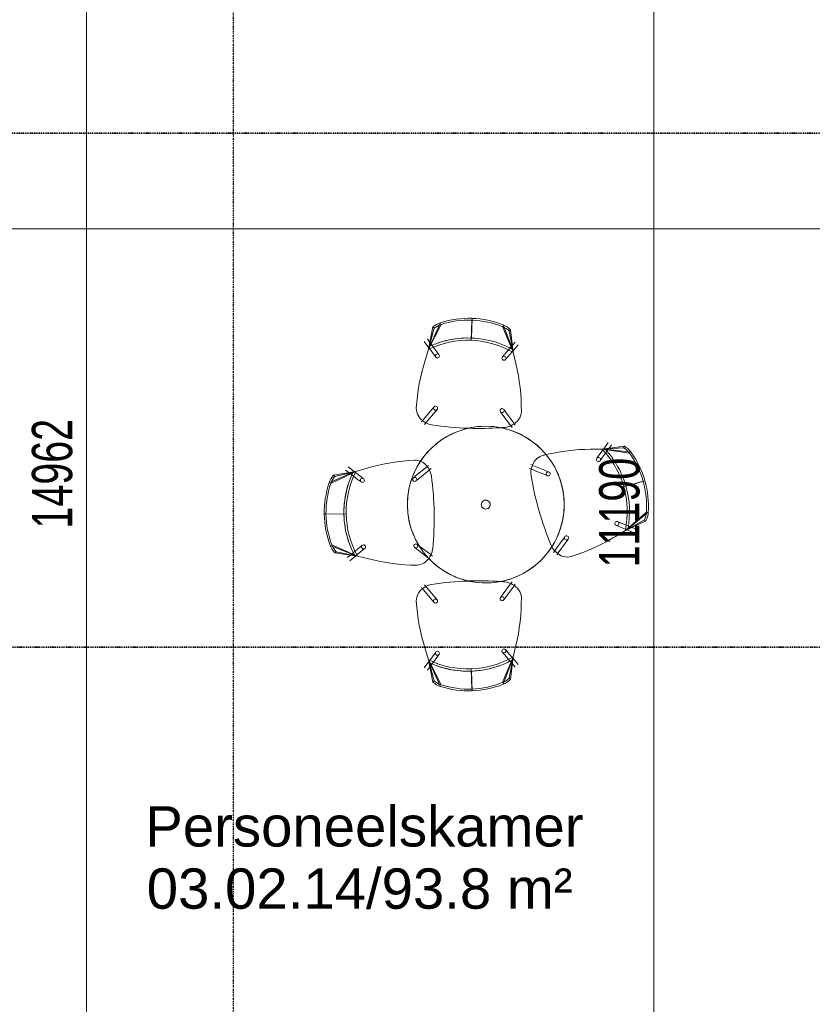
# Model space of a CAD drawing. Header units: millimetres. Extents: x -80560 to 110805, y -11020 to 52719.
# Tile 110 of 145: x 71740 to 75278, y 27604 to 32000. Entities that reach past the tile are written whole.
import ezdxf

# ---------------------------------------------------------------- set-up
doc = ezdxf.new("R2010")
doc.units = ezdxf.units.MM
for name, pattern in [('CENTER2', [20, 8, -4, 4, -4]), ('DASHDOT2', [8, 4, -2, 0, -2]), ('DASHED2', [6, 4, -2]), ('DASHED2-1', [3, 2, -1])]:
    doc.linetypes.add(name, pattern=pattern)
for name, color, linetype, lineweight in [('A-ANNO-DIMS', 211, 'Continuous', 9), ('A-ANNO-DIMS-100', 211, 'Continuous', 9), ('A-AREA', 32, 'DASHED2', 18), ('A-AREA-IDEN', 2, 'Continuous', 9), ('G-ANNO-SYMB', 111, 'Continuous', 9), ('I-FURN', 30, 'Continuous', 18), ('S-GRID', 1, 'Continuous', 9)]:
    doc.layers.add(name, color=color, linetype=linetype, lineweight=lineweight)
doc.styles.add('Arial', font='arial.ttf', dxfattribs={"height": 180})
doc.styles.add('Arial_5', font='arial.ttf', dxfattribs={"width": 0.7, "height": 180})
doc.dimstyles.new('n3o_1_8_3', dxfattribs={"dimscale": 304.8, "dimtxt": 183.646692, "dimasz": 0.492126, "dimexe": 0.246063, "dimexo": 0.0625, "dimgap": 0.032808, "dimtad": 1, "dimdec": 0, "dimdsep": 46, "dimtxsty": 'Arial_5', "dimblk1": 'OBLIQUE', "dimblk2": 'OBLIQUE', "dimsah": 1, "dimcen": 0.09, "dimdle": 0.246063, "dimazin": 0, "dimtfac": 1, "dimtdec": 4, "dimtix": 1, "dimtmove": 0, "dimatfit": 3, "dimfxl": 0.246063, "dimfxlon": 1, "dimtvp": 1, "dimtolj": 1, "dimtzin": 0, "dimarcsym": 2})

# ---------------------------------------------------------------- blocks, each defined once
blk = doc.blocks.new('82_FU_EHA_Small table-4 chairs - 3D-V3-DO_03 derde verdieping')
at = {"layer": 'I-FURN'}
for p, q in [((-106.5, 710.4), (-92, 659.8)), ((115, 623.2), (33.8, 717.3)), ((34.3, 725.3), (108, 634.7)), ((68.5, 708.1), (72.4, 715.1)), ((68.5, 708.1), (115, 623.2)), ((115, 623.2), (72.4, 715.1)), ((-104.3, 702.7), (-79.5, 616.2)), ((108.8, 669), (101.8, 651.8)), ((112.1, 629.5), (125.4, 662.2)), ((-260.9, 619.1), (-253.9, 615.2)), ((-260.9, 619.1), (-248, 518.9)), ((-248.2, 532.4), (-233.8, 648.3)), ((-229.1, 641.8), (-248, 518.9)), ((-91.9, 659.5), (-82.2, 625.8)), ((91.2, 626.1), (81.1, 601.3)), ((95.3, 636.1), (91.2, 626.1)), ((99.1, 645.3), (95.3, 636.1)), ((97.4, 593.7), (109.8, 623.8)), ((101.8, 651.8), (99.3, 645.8)), ((108, 634.7), (115, 623.2)), ((115, 623.2), (108, 634.7)), ((108, 634.7), (109.9, 631.6)), ((109.8, 623.8), (110.9, 626.6)), ((109.9, 631.6), (115, 623.2)), ((142.1, 578.8), (115, 623.2)), ((115, 623.2), (142.1, 578.8)), ((-253.9, 615.2), (-248, 518.9)), ((80.7, 600.5), (75.8, 588.3)), ((92.4, 581.5), (97.4, 593.7)), ((-277.5, 546.4), (-249.5, 526.3)), ((-252.1, 550.3), (-267, 561)), ((-249.9, 548.7), (-252.1, 550.3)), ((-239.3, 541.1), (-249.5, 548.4)), ((-248, 518.9), (-248.2, 532.4)), ((-248.2, 532.4), (-248, 518.9)), ((-248.1, 526.2), (-248.2, 532.4)), ((-229.5, 534), (-238.2, 540.3)), ((-207.7, 518.4), (-229.5, 534)), ((-248, 518.9), (-248.1, 526.2)), ((-248, 518.9), (-247.4, 466.9)), ((-247.4, 466.9), (-248, 518.9)), ((-246.1, 523.8), (-243.9, 522.3)), ((-243.9, 522.3), (-217.4, 503.2)), ((-217.4, 503.2), (-206.8, 495.6)), ((-196.3, 510.2), (-206.9, 517.9)), ((143.3, 353.2), (154, 345.5)), ((164.5, 360.2), (153.8, 367.8)), ((215.5, 323.5), (164.5, 360.2)), ((154, 345.5), (205.2, 308.7)), ((206.1, 308.1), (214.1, 302.4)), ((224.6, 317), (218.4, 321.4)), ((-150.4, 269.7), (-175.1, 209.4)), ((-145.4, 281.9), (-150.4, 269.7)), ((-133.7, 262.9), (-128.7, 275)), ((-152.8, 216.3), (-133.7, 262.9)), ((-175.5, 208.3), (-178.4, 201.2)), ((-161.8, 194.4), (-158, 203.5)), ((-157.6, 204.5), (-153.2, 215.4)), ((-714.1, 144.3), (-687.2, 121.5)), ((-629.6, 134.4), (-680.3, 122.4)), ((-680.3, 122.4), (-629.6, 134.4)), ((680.3, 122.4), (629.6, 134.4)), ((629.6, 134.4), (680.3, 122.4)), ((714.1, 144.3), (687.2, 121.5)), ((-802.3, 77.3), (-693.4, 119.2)), ((-680.3, 122.4), (-794.9, 74.3)), ((-680.3, 122.4), (-780.6, 110.6)), ((-775.1, 104.7), (-780.6, 110.6)), ((-680.3, 122.4), (-775.1, 104.7)), ((-711.7, 118.7), (-725.7, 130.6)), ((-699.6, 108.5), (-711.7, 118.7)), ((-690.4, 100.7), (-698.6, 107.6)), ((-693.4, 119.2), (-680.3, 122.4)), ((-680.3, 122.4), (-693.4, 119.2)), ((-693.4, 119.2), (-687.3, 120.7)), ((-670, 83.3), (-690.4, 100.7)), ((-687.3, 120.7), (-680.3, 122.4)), ((-684.6, 119.3), (-682.5, 117.6)), ((-682.5, 117.6), (-658.8, 97.4)), ((-657.7, 96.5), (-647.7, 88)), ((-414.9, 87.9), (-364.2, 125)), ((-353.4, 110.7), (-404.2, 73.4)), ((-361.4, 127.1), (-355.2, 131.7)), ((-344.5, 117.1), (-352.5, 111.3)), ((344.5, 117.1), (352.5, 111.3)), ((353.4, 110.7), (404.2, 73.4)), ((361.4, 127.1), (355.2, 131.7)), ((414.9, 87.9), (362.3, 126.5)), ((657.7, 96.5), (647.7, 88)), ((682.5, 117.6), (658.8, 97.4)), ((670, 83.3), (690.4, 100.7)), ((794.9, 74.3), (680.3, 122.4)), ((775.1, 104.7), (680.3, 122.4)), ((680.3, 122.4), (693.4, 119.2)), ((780.6, 110.6), (680.3, 122.4)), ((693.4, 119.2), (680.3, 122.4)), ((680.3, 122.4), (687.3, 120.7)), ((684.6, 119.3), (682.5, 117.6)), ((687.3, 120.7), (693.4, 119.2)), ((690.4, 100.7), (698.6, 107.6)), ((693.4, 119.2), (750.3, 97.3)), ((699.6, 108.5), (711.7, 118.7)), ((711.7, 118.7), (725.7, 130.6)), ((751.3, 96.9), (802.3, 77.3)), ((780.6, 110.6), (775.1, 104.7)), ((-659.3, 74.2), (-669.3, 82.7)), ((-425.4, 80.1), (-414.9, 87.9)), ((-404.2, 73.4), (-414.8, 65.6)), ((404.2, 73.4), (414.8, 65.6)), ((425.4, 80.1), (414.9, 87.9)), ((659.3, 74.2), (669.3, 82.7)), ((-743.9, -64.4), (-831.8, -61.3)), ((-733.9, -64.7), (-823.9, -61.6)), ((823.9, -61.6), (733.9, -64.7)), ((831.8, -61.3), (743.9, -64.4)), ((-750.5, -230.5), (-812.2, -201.5)), ((-804.6, -199.1), (-693.6, -255.2)), ((-702.2, -232.8), (-680.6, -216.9)), ((-679.9, -216.4), (-669.3, -208.6)), ((-424.8, -217.3), (-414.8, -225.8)), ((424.8, -217.3), (414.8, -225.8)), ((679.9, -216.4), (669.3, -208.6)), ((702.2, -232.8), (680.6, -216.9)), ((693.6, -255.2), (804.6, -199.1)), ((812.2, -201.5), (750.5, -230.5)), ((-793.1, -236), (-787.2, -230.6)), ((-793.1, -236), (-693.6, -255.2)), ((-693.6, -255.2), (-787.2, -230.6)), ((-706.5, -251.1), (-749.4, -231)), ((-739.6, -260.2), (-724.6, -249.2)), ((-700.5, -253.8), (-728.9, -274.7)), ((-724.6, -249.2), (-710.9, -239.1)), ((-710.9, -239.1), (-702.2, -232.8)), ((-693.6, -255.2), (-706.5, -251.1)), ((-706.5, -251.1), (-693.6, -255.2)), ((-703.1, -252.2), (-706.5, -251.1)), ((-693.6, -255.2), (-703.1, -252.2)), ((-695.5, -250.2), (-697.9, -252)), ((-669.2, -230.9), (-695.5, -250.2)), ((-693.6, -255.2), (-644, -270.7)), ((-644, -270.7), (-693.6, -255.2)), ((-658.7, -223.1), (-669.2, -230.9)), ((-426.4, -239.5), (-436.4, -231)), ((-378.5, -280.1), (-426.4, -239.5)), ((-414.8, -225.8), (-366.7, -266.6)), ((-174.8, -255.7), (-169.9, -261.6)), ((-154.6, -251.9), (-160.8, -244.3)), ((-113.9, -301.6), (-153.9, -252.7)), ((223.5, -246), (186.8, -294.2)), ((199.6, -307.1), (239.1, -255.2)), ((230.1, -237.3), (224.2, -245.1)), ((239.8, -254.3), (243.1, -250)), ((243.1, -250), (244.4, -248.2)), ((414.8, -225.8), (366.7, -266.6)), ((378.5, -280.1), (426.4, -239.5)), ((426.4, -239.5), (436.4, -231)), ((644, -270.7), (693.6, -255.2)), ((693.6, -255.2), (644, -270.7)), ((658.7, -223.1), (669.2, -230.9)), ((669.2, -230.9), (695.5, -250.2)), ((787.2, -230.6), (693.6, -255.2)), ((693.6, -255.2), (793.1, -236)), ((706.5, -251.1), (693.6, -255.2)), ((693.6, -255.2), (706.5, -251.1)), ((703.1, -252.2), (693.6, -255.2)), ((695.5, -250.2), (697.9, -252)), ((700.5, -253.8), (728.9, -274.7)), ((710.9, -239.1), (702.2, -232.8)), ((706.5, -251.1), (703.1, -252.2)), ((750.3, -230.6), (706.5, -251.1)), ((724.6, -249.2), (710.9, -239.1)), ((739.6, -260.2), (724.6, -249.2)), ((787.2, -230.6), (793.1, -236)), ((-370, -287.4), (-375.8, -282.4)), ((-365.8, -267.3), (-358.4, -273.6)), ((-167.7, -264.3), (-127.9, -313)), ((-105.6, -311.7), (-113.9, -301.6)), ((185.3, -296.2), (177.4, -306.6)), ((186.8, -294.2), (185.3, -296.2)), ((191.7, -317.5), (199.6, -307.1)), ((365.8, -267.3), (358.4, -273.6)), ((370, -287.4), (375.8, -282.4)), ((-127.9, -313), (-119.6, -323.1)), ((229.5, -573.1), (242.4, -522.7)), ((242.4, -522.7), (229.5, -573.1)), ((-162.9, -529.9), (-148.2, -579.8)), ((-148.2, -579.8), (-162.9, -529.9)), ((-123.5, -555.9), (-143.3, -581.8)), ((-126, -588.8), (-109.8, -567.5)), ((-115.6, -545.4), (-123.5, -555.9)), ((-109.2, -566.8), (-101.3, -556.3)), ((181.7, -551.3), (190, -561.4)), ((190.6, -562.1), (207.6, -582.9)), ((204, -550), (195.7, -539.9)), ((224.6, -575.2), (204, -550)), ((-147, -586.7), (-168.3, -614.8)), ((-154, -625.7), (-142.8, -610.9)), ((-148.2, -579.8), (-130.8, -679.6)), ((-148.2, -579.8), (-94.1, -691.8)), ((-125.3, -673.9), (-148.2, -579.8)), ((-144.4, -592.8), (-148.2, -579.8)), ((-148.2, -579.8), (-144.4, -592.8)), ((-145.4, -589.3), (-148.2, -579.8)), ((-144.4, -592.8), (-145.4, -589.3)), ((-143.3, -581.8), (-145.1, -584.2)), ((-96.7, -699.3), (-144.4, -592.8)), ((-142.8, -610.9), (-132.5, -597.4)), ((-132.5, -597.4), (-126, -588.8)), ((179.4, -686.9), (229.5, -573.1)), ((226.1, -586.2), (182.3, -694.3)), ((207.6, -582.9), (214.4, -591.2)), ((210.2, -667.6), (229.5, -573.1)), ((215.3, -592.2), (225.3, -604.4)), ((216, -673.2), (229.5, -573.1)), ((226.3, -577.3), (224.6, -575.2)), ((225.3, -604.4), (236.9, -618.7)), ((229.5, -573.1), (226.1, -586.2)), ((226.1, -586.2), (229.5, -573.1)), ((227.7, -580.1), (226.1, -586.2)), ((229.5, -573.1), (227.7, -580.1)), ((250.9, -607.3), (228.5, -580)), ((43.1, -713.4), (41.5, -623.4)), ((43.2, -721.4), (41.7, -633.4)), ((-125.3, -673.9), (-130.8, -679.6)), ((216, -673.2), (210.2, -667.6))]:
    blk.add_line(p, q, dxfattribs=at)
for centre, radius, start, end in [((10.8, 308.7), 418.4, 106.2776, 125.7657), ((7.2, 307.7), 418.4, 86.2826, 105.7707), ((7.2, 307.7), 410.4, 86.2826, 105.7657), ((27.8, 624.5), 93, 64.0018, 86.2826), ((27.8, 624.5), 101, 63.7657, 86.2826), ((10.8, 308.7), 410.4, 106.2826, 125.7657), ((-174.8, 566.3), 101, 125.7657, 148.4999), ((-174.8, 566.3), 93, 125.7657, 148.2826), ((35.6, 222.2), 410.4, 106.2826, 133.7146), ((35.6, 222.2), 420.4, 106.2764, 123.7287), ((35.6, 222.2), 420.4, 106.2764, 123.7287), ((35.6, 222.2), 420.4, 106.2764, 123.7287), ((32, 221.2), 420.4, 79.7399, 105.7719), ((32, 221.2), 420.4, 79.7399, 105.7719), ((32, 221.2), 420.4, 79.7399, 105.7719), ((32, 221.2), 410.4, 78.3338, 105.7657), ((84.1, 584.9), 9, 16.0242, 196.0242), ((84.1, 584.9), 9, 196.0242, 16.0242), ((-633.8, 105.6), 908.8, 17.6731, 31.3747), ((-633.8, 105.6), 908.8, 17.6731, 31.3747), ((35.6, 222.2), 420.4, 123.8763, 132.3112), ((35.6, 222.2), 420.4, 123.8763, 132.3112), ((35.6, 222.2), 420.4, 123.8763, 132.3112), ((-201.5, 502.9), 9, 16.0242, 196.0242), ((-201.5, 502.9), 9, 196.0242, 16.0242), ((661.3, 477.6), 908.8, 180.6736, 193.298), ((661.3, 477.6), 908.8, 180.6736, 193.298), ((148.6, 360.5), 9, 16.0242, 196.0242), ((148.6, 360.5), 9, 196.0242, 16.0242), ((161.5, 365.4), 72.5, 315.1885, 12.8598), ((161.5, 365.4), 72.5, 315.1885, 12.8598), ((0, 0), 350, 360, 180), ((0, 0), 350, 0, 180), ((151.1, 367.8), 81.7, 295.7235, 319.1022), ((151.1, 367.8), 81.7, 295.7235, 319.1022), ((661.3, 477.6), 908.8, 193.298, 194.3752), ((661.3, 477.6), 908.8, 193.298, 194.3752), ((-137.1, 278.5), 9, 16.0242, 196.0242), ((-137.1, 278.5), 9, 196.0242, 16.0242), ((-326.8, 1496.7), 1307.6, 285.7918, 292.9461), ((-326.8, 1496.7), 1307.6, 285.7918, 292.9461), ((151.1, 367.8), 81.7, 293.1984, 295.7235), ((151.1, 367.8), 81.7, 293.1984, 295.7235), ((-150.6, 275.8), 72.5, 199.1885, 256.8598), ((-150.6, 275.8), 72.5, 199.1885, 256.8598), ((-337, 1493.7), 1307.6, 279.1022, 286.2565), ((-337, 1493.7), 1307.6, 279.1022, 286.2565), ((-143.1, 283.3), 81.7, 252.9461, 279.1022), ((-143.1, 283.3), 81.7, 252.9461, 279.1022), ((-420.2, -749.9), 908.8, 89.6248, 103.3264), ((-420.2, -749.9), 908.8, 89.6248, 103.3264), ((-420.8, 86.6), 72.5, 27.1402, 84.8115), ((-420.8, 86.6), 72.5, 27.1402, 84.8115), ((420.8, 86.6), 72.5, 95.1885, 152.8598), ((420.8, 86.6), 72.5, 95.1885, 152.8598), ((420.2, -749.9), 908.8, 76.6736, 90.3752), ((420.2, -749.9), 908.8, 76.6736, 90.3752), ((-708.6, 39.8), 101, 135.5001, 158.2343), ((-708.6, 39.8), 93, 135.7174, 158.2343), ((-323.8, -81.1), 410.4, 150.2854, 177.7174), ((-323.8, -81.1), 420.4, 151.6888, 160.1237), ((-323.8, -81.1), 420.4, 151.6888, 160.1237), ((-323.8, -81.1), 420.4, 151.6888, 160.1237), ((-653.5, 81.1), 9, 87.9758, 267.9758), ((-653.5, 81.1), 9, 267.9758, 87.9758), ((-426.3, 77.5), 81.7, 4.8978, 31.0539), ((-426.3, 77.5), 81.7, 4.8978, 31.0539), ((426.3, 77.5), 81.7, 148.9461, 175.1022), ((426.3, 77.5), 81.7, 148.9461, 175.1022), ((653.5, 81.1), 9, 92.0242, 272.0242), ((653.5, 81.1), 9, 272.0242, 92.0242), ((323.8, -81.1), 410.4, 2.2826, 29.7146), ((323.8, -81.1), 420.4, 19.8763, 28.3112), ((323.8, -81.1), 420.4, 19.8763, 28.3112), ((323.8, -81.1), 420.4, 19.8763, 28.3112), ((708.6, 39.8), 93, 21.7657, 44.2826), ((708.6, 39.8), 101, 21.7657, 44.4999), ((-413.7, -77.9), 418.4, 158.2343, 177.7224), ((-413.7, -77.9), 410.4, 158.2343, 177.7174), ((-323.8, -81.1), 420.4, 160.2713, 177.7236), ((-323.8, -81.1), 420.4, 160.2713, 177.7236), ((-323.8, -81.1), 420.4, 160.2713, 177.7236), ((-420.1, 72.9), 9, 87.9758, 267.9758), ((-420.1, 72.9), 9, 267.9758, 87.9758), ((-1647.7, -27.1), 1307.6, 4.039, 4.8978), ((-1647.7, -27.1), 1307.6, 4.039, 4.8978), ((-1647.7, -27.1), 1307.6, 357.9125, 4.039), ((-1647.7, -27.1), 1307.6, 357.9125, 4.039), ((1647.7, -27.1), 1307.6, 175.961, 182.0875), ((1647.7, -27.1), 1307.6, 175.961, 182.0875), ((1647.7, -27.1), 1307.6, 175.1022, 175.961), ((1647.7, -27.1), 1307.6, 175.1022, 175.961), ((420.1, 72.9), 9, 92.0242, 272.0242), ((420.1, 72.9), 9, 272.0242, 92.0242), ((323.8, -81.1), 420.4, 2.2764, 19.7287), ((323.8, -81.1), 420.4, 11.0025, 19.7287), ((323.8, -81.1), 420.4, 2.2764, 19.7287), ((413.7, -77.9), 410.4, 2.2826, 21.7657), ((413.7, -77.9), 418.4, 2.2776, 21.7657), ((0, 0), 350, 180, 360), ((0, 0), 350, 180, 275.2941), ((0, 0), 20, 63.5458, 180), ((0, 0), 20, 180, 240), ((0, 0), 20, 360, 60), ((0, 0), 20, 243.5458, 360), ((0, 0), 350, 338.8235, 360), ((323.8, -81.1), 420.4, 2.2764, 11.0025), ((-413.6, -74.2), 418.4, 178.2293, 197.7174), ((-413.6, -74.2), 410.4, 178.2343, 197.7174), ((-323.7, -77.4), 420.4, 178.2281, 186.5104), ((-323.7, -77.4), 420.4, 178.2281, 186.5104), ((-323.7, -77.4), 420.4, 178.2281, 199.923), ((-323.7, -77.4), 410.4, 178.2343, 205.6662), ((-1648.1, -37.7), 1307.6, 351.0539, 358.2082), ((-1648.1, -37.7), 1307.6, 351.0539, 358.2082), ((-1647.7, -27.1), 1307.6, 357.7435, 357.9125), ((-1647.7, -27.1), 1307.6, 357.7435, 357.9125), ((1647.7, -27.1), 1307.6, 182.0875, 182.2565), ((1647.7, -27.1), 1307.6, 182.0875, 182.2565), ((1648.1, -37.7), 1307.6, 181.7918, 188.9461), ((1648.1, -37.7), 1307.6, 181.7918, 188.9461), ((323.7, -77.4), 410.4, 334.3338, 1.7657), ((323.7, -77.4), 420.4, 340.077, 1.7719), ((323.7, -77.4), 420.4, 353.4896, 1.7719), ((323.7, -77.4), 420.4, 353.4896, 1.7719), ((413.6, -74.2), 410.4, 342.2826, 1.7657), ((413.6, -74.2), 418.4, 342.2826, 1.7707), ((-323.7, -77.4), 420.4, 186.5163, 199.923), ((-323.7, -77.4), 420.4, 186.5163, 199.923), ((0, 0), 350, 328.2353, 338.8235), ((323.7, -77.4), 420.4, 340.077, 353.4837), ((323.7, -77.4), 420.4, 344.3197, 353.0458), ((323.7, -77.4), 420.4, 353.0458, 353.4837), ((-716, -170.8), 101, 197.7174, 220.2343), ((-716, -170.8), 93, 197.7174, 219.9982), ((-664, -215.9), 9, 87.9758, 267.9758), ((-664, -215.9), 9, 267.9758, 87.9758), ((-430.6, -224.1), 9, 87.9758, 267.9758), ((-430.6, -224.1), 9, 267.9758, 87.9758), ((0, 0), 350, 317.6471, 328.2353), ((430.6, -224.1), 9, 92.0242, 272.0242), ((430.6, -224.1), 9, 272.0242, 92.0242), ((664, -215.9), 9, 92.0242, 272.0242), ((664, -215.9), 9, 272.0242, 92.0242), ((323.7, -77.4), 420.4, 340.077, 344.3197), ((716, -170.8), 93, 320.0018, 342.2826), ((716, -170.8), 101, 319.7657, 342.2826), ((-323.7, -77.4), 420.4, 200.0621, 204.2601), ((-323.7, -77.4), 420.4, 200.0621, 204.2601), ((-323.7, -77.4), 420.4, 200.0621, 204.2601), ((-437.1, -228.4), 81.7, 324.8978, 351.0539), ((-437.1, -228.4), 81.7, 324.8978, 351.0539), ((-126.3, -318.8), 72.5, 120.1885, 157.0017), ((-126.3, -318.8), 72.5, 120.1885, 157.0017), ((-116.9, -323.8), 81.7, 97.9461, 124.1022), ((-116.9, -323.8), 81.7, 97.9461, 124.1022), ((52.5, -1537.9), 1307.6, 90.7918, 97.9461), ((52.5, -1537.9), 1307.6, 90.7918, 97.9461), ((63.1, -1537.7), 1307.6, 84.1022, 91.2565), ((63.1, -1537.7), 1307.6, 84.1022, 91.2565), ((189.1, -318.4), 81.7, 71.0242, 84.1022), ((189.1, -318.4), 81.7, 57.9461, 84.1022), ((0, 0), 350, 307.0588, 317.6471), ((189.1, -318.4), 81.7, 57.9461, 71.0242), ((198.3, -313), 72.5, 55.5155, 61.0516), ((198.3, -313), 72.5, 55.5155, 61.0516), ((198.3, -313), 72.5, 4.1885, 55.5155), ((198.3, -313), 72.5, 4.1885, 55.5155), ((437.1, -228.4), 81.7, 188.9461, 215.1022), ((437.1, -228.4), 81.7, 188.9461, 215.1022), ((323.7, -77.4), 420.4, 335.7399, 339.9379), ((323.7, -77.4), 420.4, 335.7399, 339.9379), ((323.7, -77.4), 420.4, 335.7399, 339.9379), ((-372.6, 596.6), 908.8, 252.6253, 266.3269), ((-372.6, 596.6), 908.8, 252.6253, 266.3269), ((-432.2, -237.8), 72.5, 271.1402, 328.8115), ((-432.2, -237.8), 72.5, 271.1402, 328.8115), ((-126.3, -318.8), 72.5, 157.0017, 177.8598), ((-126.3, -318.8), 72.5, 157.0017, 177.8598), ((0, 0), 350, 296.4706, 307.0588), ((184.5, -312.1), 9, 1.0242, 181.0242), ((-638.1, -297.8), 908.8, 345.6736, 359.3752), ((-638.1, -297.8), 908.8, 345.6736, 359.3752), ((432.2, -237.8), 72.5, 211.1885, 268.8598), ((432.2, -237.8), 72.5, 211.1885, 268.8598), ((372.6, 596.6), 908.8, 273.6731, 287.3747), ((372.6, 596.6), 908.8, 273.6731, 287.3747), ((709, -273.7), 908.8, 182.6731, 196.3747), ((709, -273.7), 908.8, 182.6731, 196.3747), ((-112.6, -317.4), 9, 1.0242, 181.0242), ((-112.6, -317.4), 9, 181.0242, 219.3146), ((-112.6, -317.4), 9, 227.9733, 1.0242), ((0, 0), 350, 275.2941, 285.8824), ((0, 0), 350, 285.8824, 296.4706), ((184.5, -312.1), 9, 181.0242, 1.0242), ((-108.4, -550.9), 9, 1.0242, 181.0242), ((-108.4, -550.9), 9, 181.0242, 1.0242), ((188.7, -545.6), 9, 1.0242, 181.0242), ((188.7, -545.6), 9, 181.0242, 1.0242), ((36, -213), 410.4, 243.3338, 270.7657), ((36, -213), 420.4, 244.7399, 262.4837), ((36, -213), 420.4, 244.7399, 262.4837), ((36, -213), 420.4, 244.7399, 270.7719), ((32.3, -213.1), 410.4, 271.2826, 298.7146), ((32.3, -213.1), 420.4, 271.2764, 288.7287), ((32.3, -213.1), 420.4, 271.2764, 288.7287), ((32.3, -213.1), 420.4, 280.0025, 288.7287), ((32.3, -213.1), 420.4, 288.8763, 297.3112), ((32.3, -213.1), 420.4, 288.8763, 297.3112), ((32.3, -213.1), 420.4, 288.8763, 297.3112), ((36, -213), 420.4, 262.4896, 270.7719), ((36, -213), 420.4, 262.4896, 270.7719), ((32.3, -213.1), 420.4, 271.2764, 280.0025), ((-64.3, -603.7), 101, 228.7657, 251.2826), ((-64.3, -603.7), 93, 229.0018, 251.2826), ((37.6, -303), 418.4, 251.2826, 270.7707), ((37.6, -303), 410.4, 251.2826, 270.7657), ((33.9, -303.1), 410.4, 271.2826, 290.7657), ((33.9, -303.1), 418.4, 271.2776, 290.7657), ((146.5, -599.9), 93, 290.7657, 313.2826), ((146.5, -599.9), 101, 290.7657, 313.4999)]:
    blk.add_arc(centre, radius, start, end, dxfattribs=at)
blk = doc.blocks.new('DIMBLOCK308-DO_03 derde verdieping')
at = {"layer": 'A-ANNO-DIMS-100'}
for p, q in [((74570, 35389.5), (74495, 35464.5)), ((74570, 35464.5), (74570, 24200)), ((74645, 35389.5), (74495, 35389.5)), ((74570, 35389.5), (74645, 35314.5)), ((74570, 35389.5), (74645, 35389.5)), ((74570, 24200), (74495, 24275)), ((74645, 24200), (74495, 24200)), ((74570, 24200), (74645, 24125)), ((74570, 24200), (74645, 24200))]:
    blk.add_line(p, q, dxfattribs=at)
at = {"layer": 'A-ANNO-DIMS-100', "color": 0, "insert": (74326.3, 29554.6), "char_height": 180, "width": 576.368, "attachment_point": 1, "rotation": 90, "line_spacing_factor": 0.941778, "style": 'Arial_5'}
blk.add_mtext('11190', dxfattribs=at)
blk = doc.blocks.new('_Oblique')
at = {"color": 0, "linetype": 'ByBlock', "lineweight": -2}
blk.add_line((-0.5, -0.5), (0.5, 0.5), dxfattribs=at)
blk = doc.blocks.new('DIMBLOCK325-DO_03 derde verdieping')
at = {"layer": 'A-ANNO-DIMS-100'}
for p, q in [((72037.9, 37449.8), (71962.9, 37524.8)), ((72112.9, 37449.8), (71962.9, 37449.8)), ((72037.9, 37449.8), (72037.9, 22487.5)), ((72037.9, 37449.8), (72112.9, 37374.8)), ((72037.9, 37449.8), (72112.9, 37449.8)), ((72037.9, 22487.5), (71962.9, 22562.5)), ((71962.9, 22487.5), (72112.9, 22487.5)), ((72037.9, 22487.5), (71962.9, 22487.5)), ((72037.9, 22487.5), (72112.9, 22412.5))]:
    blk.add_line(p, q, dxfattribs=at)
at = {"layer": 'A-ANNO-DIMS-100', "color": 0, "insert": (71794.2, 29728.5), "char_height": 180, "width": 576.368, "attachment_point": 1, "rotation": 90, "line_spacing_factor": 0.941778, "style": 'Arial_5'}
blk.add_mtext('14962', dxfattribs=at)

msp = doc.modelspace()

# ---------------------------------------------------------------- linework, layer by layer
at = {"layer": 'A-AREA', "linetype": 'DASHED2-1'}
msp.add_line((75963.9, 31066.2), (68984.8, 31066.2), dxfattribs=at)
at = {"layer": 'G-ANNO-SYMB', "linetype": 'DASHDOT2', "lineweight": 35}
for p, q in [((33830, 31493.3), (90277.4, 31493.3)), ((33828.6, 29198), (90277.4, 29198))]:
    msp.add_line(p, q, dxfattribs=at)
at = {"layer": 'S-GRID', "linetype": 'CENTER2', "lineweight": 25}
msp.add_line((72694.8, 4383.3), (72694.8, 52119.1), dxfattribs=at)

# ---------------------------------------------------------------- block references
at = {"layer": 'I-FURN', "rotation": 269.9999999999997}
msp.add_blockref('82_FU_EHA_Small table-4 chairs - 3D-V3-DO_03 derde verdieping', (73820.3, 29835.2), dxfattribs=at)

# ---------------------------------------------------------------- texts
at = {"layer": 'A-AREA-IDEN', "char_height": 180, "attachment_point": 1, "style": 'Arial'}
for s, insert, width in [('Personeelskamer', (72300.3, 28488.5), 2276.792), ('03.02.14/93.8 m²', (72306.9, 28210.7), 2260.759)]:
    msp.add_mtext(s, dxfattribs=dict(at, insert=insert, width=width))

# ---------------------------------------------------------------- dimensions: what is measured, and where the dimension line sits
at = {"layer": 'A-ANNO-DIMS'}
for base, p1, p2, override, picture, middle in [((72037.9, 22487.5), (72112.9, 37449.8), (71962.9, 22487.5), {"dimpost": '<>', "dimfxl": 14963.04659}, 'DIMBLOCK325-DO_03 derde verdieping', (71936, 29968.6)), ((74569.9527586, 24200), (74644.9527586, 35389.5), (74644.9527586, 24200), {"dimpost": '<>', "dimfxl": 11189.5}, 'DIMBLOCK308-DO_03 derde verdieping', (74468.0496203, 29794.75))]:
    dim = msp.add_linear_dim(base=base, p1=p1, p2=p2, angle=90, dimstyle='n3o_1_8_3', override=override, dxfattribs=at)
    dim.commit()
    dim.dimension.update_dxf_attribs({"geometry": picture, "text_midpoint": middle})

doc.saveas('drawing.dxf')
